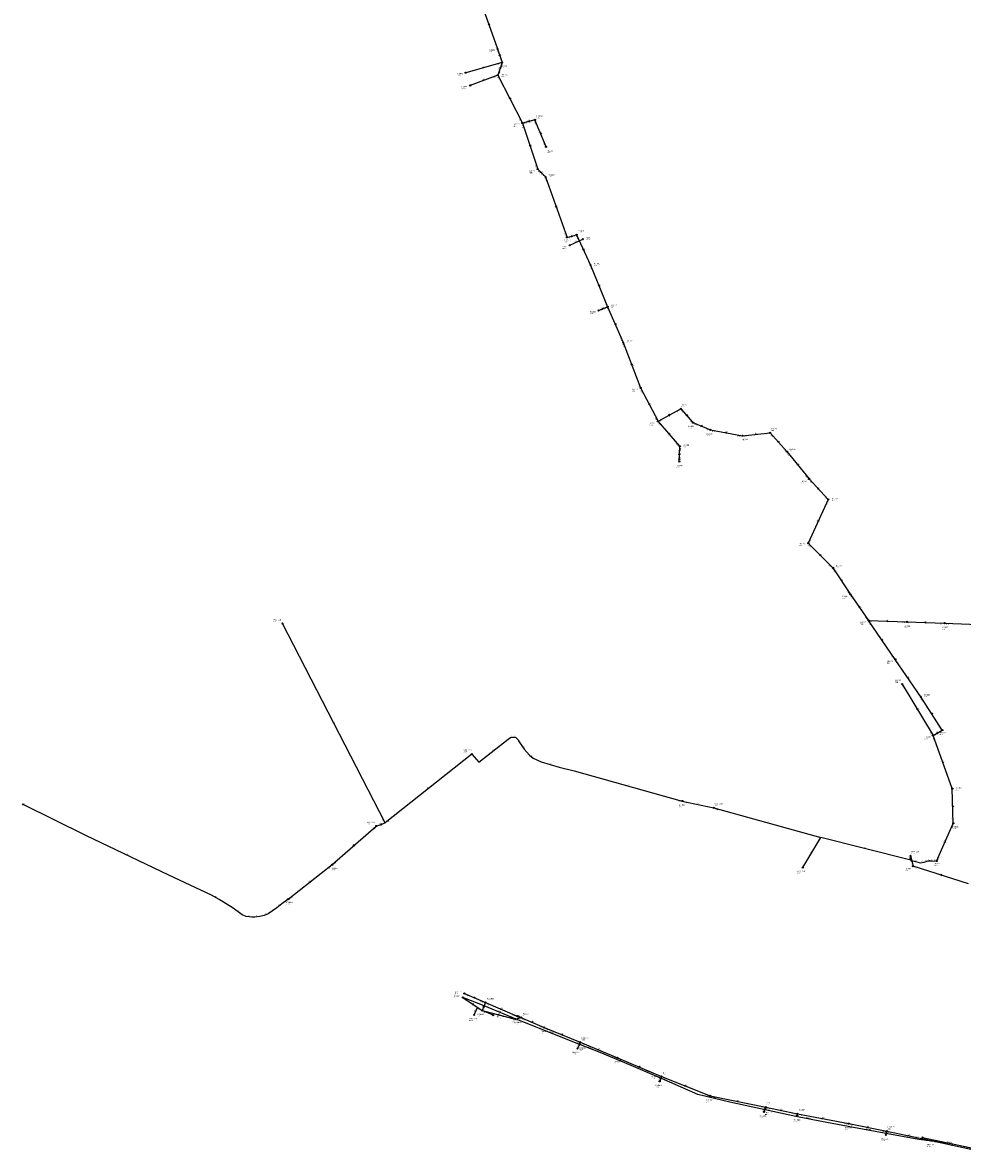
# Model space of a CAD drawing. Header units: metres. Extents: x 179992 to 198392, y 351761 to 369438.
# Tile 79 of 194: x 191680 to 192944, y 357808 to 359329. Entities that reach past the tile are written whole.
import ezdxf

# ---------------------------------------------------------------- set-up
doc = ezdxf.new("R2010")
doc.units = ezdxf.units.M

msp = doc.modelspace()

# ---------------------------------------------------------------- linework, layer by layer
at = {"layer": 'B-WE-RI-DRAINAGE-DRAIN_BETON_500', "linetype": 'Continuous'}
msp.add_lwpolyline([(192415.672, 359029.211), (192433.103, 359037.468)], dxfattribs=at)
at = {"layer": 'B-WE-RI-DRAINAGE-RIOOLPUT_INSPECTIEPUT'}
for centre in [(192415.67, 359029.21), (192433.1, 359037.47)]:
    msp.add_circle(centre, 0.8, dxfattribs=at)
at = {"layer": 'B-WE-RI-GWA-RIOOLLEIDING', "linetype": 'Continuous'}
for points in [[(192295.64, 359357.58), (192318.51, 359293.54)], [(192318.51, 359293.54), (192324.77, 359275.07)], [(192324.77, 359275.07), (192275.59, 359261.42)], [(192324.77, 359275.07), (192318.85, 359258.24)], [(192318.85, 359258.24), (192351.82, 359193.71)], [(192368.74, 359197.94), (192351.82, 359193.71)], [(192383.66, 359161.6), (192368.74, 359197.94)], [(192351.82, 359193.71), (192372.45, 359131.58)], [(192372.45, 359131.58), (192382.9, 359121.37)], [(192382.9, 359121.37), (192411.96, 359039.85)], [(192411.96, 359039.85), (192424.89, 359043.34)], [(192424.89, 359043.34), (192443.5, 359002.4)], [(192443.5, 359002.4), (192466.58, 358946.53)], [(192454.34, 358941.49), (192466.58, 358946.53)], [(192466.58, 358946.53), (192487.38, 358898.53)], [(192487.38, 358898.53), (192510.87, 358837.39)], [(192510.87, 358837.39), (192534.37, 358792.38)], [(192562.88, 358738.38), (192563.57, 358758.76)], [(192853.5, 358472.15), (192817.58, 358524.49)], [(192887.87, 358421.81), (192853.5, 358472.15)], [(192862.75, 358438.85), (192904.32, 358369.75)], [(192916.69, 358376.81), (192887.87, 358421.81)], [(192904.32, 358369.75), (192916.69, 358376.81)], [(192930.15, 358298.24), (192904.32, 358369.75)], [(192931.5, 358251.55), (192930.15, 358298.24)], [(192909.07, 358200.83), (192931.5, 358251.55)]]:
    msp.add_lwpolyline(points, dxfattribs=at)
at = {"layer": 'B-WE-RI-GWA-RIOOLLEIDING_BETON_300', "linetype": 'Continuous'}
for points in [[(192318.85, 359258.24), (192281.75, 359244.3)], [(192534.37, 358792.38), (192564.97, 358809.17)], [(192564.97, 358809.17), (192581.33, 358790.59)], [(192581.33, 358790.59), (192604.75, 358780.9)], [(192604.75, 358780.9), (192648, 358773)], [(192648, 358773), (192685, 358777)]]:
    msp.add_lwpolyline(points, dxfattribs=at)
at = {"layer": 'B-WE-RI-GWA-RIOOLLEIDING_BETON_400', "linetype": 'Continuous'}
for points in [[(192685, 358777), (192707.72, 358751.65)], [(192707.72, 358751.65), (192737.52, 358714.88)], [(192737.52, 358714.88), (192763.27, 358687.42)], [(192763.27, 358687.42), (192736.43, 358628.46)], [(192736.43, 358628.46), (192769.68, 358595.37)], [(192769.68, 358595.37), (192793.24, 358559.59)], [(192793.24, 358559.59), (192817.58, 358524.49)], [(192869.17, 358522.53), (192919.88, 358520.84)], [(192919.88, 358520.84), (192987.7, 358518.28)]]:
    msp.add_lwpolyline(points, dxfattribs=at)
at = {"layer": 'B-WE-RI-GWA-RIOOLLEIDING_GVK_400', "linetype": 'Continuous'}
msp.add_lwpolyline([(192817.58, 358524.49), (192869.17, 358522.53)], dxfattribs=at)
at = {"layer": 'B-WE-RI-GWA-RIOOLLEIDING_PVC_250', "linetype": 'Continuous'}
msp.add_lwpolyline([(192563.57, 358758.76), (192534.37, 358792.38)], dxfattribs=at)
at = {"layer": 'B-WE-RI-GWA-RIOOLPUT_INSPECTIEPUT'}
for centre in [(192318.51, 359293.54), (192324.77, 359275.07), (192275.59, 359261.42), (192318.85, 359258.24), (192281.75, 359244.3), (192368.74, 359197.94), (192351.82, 359193.71), (192383.66, 359161.6), (192372.45, 359131.58), (192382.9, 359121.37), (192424.89, 359043.34), (192411.96, 359039.85), (192443.5, 359002.4), (192454.34, 358941.49), (192466.58, 358946.53), (192487.38, 358898.53), (192510.87, 358837.39), (192564.97, 358809.17), (192534.37, 358792.38), (192581.33, 358790.59), (192604.75, 358780.9), (192648, 358773), (192685, 358777), (192563.57, 358758.76), (192562.88, 358738.38), (192707.72, 358751.65), (192737.52, 358714.88), (192763.27, 358687.42), (192736.43, 358628.46), (192769.68, 358595.37), (192793.24, 358559.59), (192817.58, 358524.49), (192869.17, 358522.53), (192919.88, 358520.84), (192853.5, 358472.15), (192862.75, 358438.85), (192887.87, 358421.81), (192916.69, 358376.81), (192904.32, 358369.75), (192930.15, 358298.24), (192931.5, 358251.55)]:
    msp.add_circle(centre, 0.8, dxfattribs=at)
at = {"layer": 'B-WE-RI-GWA_STROMINGSRICHTING'}
for points in [[(192307.27, 359327.16), (192307.08, 359325.56), (192305.91, 359326.67)], [(192321.86, 359285.9), (192321.64, 359284.3), (192320.5, 359285.44)], [(192321.61, 359268.25), (192321.81, 359266.66), (192322.97, 359267.77)], [(192335.32, 359227.58), (192335.34, 359225.97), (192334.04, 359226.93)], [(192361.5, 359196.87), (192360.28, 359195.83), (192361.85, 359195.48)], [(192377.41, 359178.71), (192376.2, 359179.77), (192376.08, 359178.16)], [(192362.36, 359164.24), (192362.14, 359162.65), (192361, 359163.78)], [(192377.15, 359128), (192377.67, 359126.47), (192376.14, 359126.97)], [(192397.62, 359082.21), (192397.43, 359080.61), (192396.27, 359081.72)], [(192416.85, 359041.91), (192418.42, 359041.59), (192417.22, 359040.52)], [(192434.25, 359024.48), (192434.2, 359022.87), (192432.94, 359023.88)], [(192455.16, 358976.07), (192455.04, 358974.47), (192453.82, 358975.52)], [(192458.85, 358944.13), (192460.46, 358944.01), (192459.4, 358942.8)], [(192477.07, 358924.14), (192476.98, 358922.53), (192475.75, 358923.57)], [(192499.28, 358869.56), (192499.12, 358867.96), (192497.94, 358869.05)], [(192522.59, 358816.49), (192522.62, 358814.89), (192521.32, 358815.83)], [(192548.06, 358800.71), (192549.67, 358800.78), (192548.75, 358799.45)], [(192572.74, 358801.44), (192573.15, 358799.88), (192571.66, 358800.48)], [(192591.98, 358786.96), (192593.04, 358785.74), (192591.43, 358785.63)], [(192550.46, 358774.95), (192548.97, 358775.57), (192549.37, 358774.01)], [(192625.09, 358777.92), (192626.38, 358776.95), (192624.83, 358776.5)], [(192664.99, 358775.56), (192666.5, 358775), (192665.15, 358774.13)], [(192695.94, 358765.88), (192696.36, 358764.33), (192694.86, 358764.92)], [(192562.46, 358747.16), (192563.23, 358748.57), (192563.9, 358747.11)], [(192722.27, 358734.84), (192722.62, 358733.27), (192721.15, 358733.93)], [(192749.94, 358702.69), (192750.39, 358701.15), (192748.88, 358701.71)], [(192749.79, 358659.55), (192749.85, 358657.94), (192751.1, 358658.95)], [(192752.54, 358613.44), (192753.05, 358611.92), (192751.53, 358612.42)], [(192781.27, 358579.08), (192781.46, 358577.48), (192780.07, 358578.29)], [(192805.18, 358543.63), (192805.41, 358542.04), (192804, 358542.81)], [(192841.96, 358524.28), (192843.38, 358523.51), (192841.91, 358522.85)], [(192893.11, 358522.45), (192894.53, 358521.69), (192893.06, 358521.01)], [(192836.95, 358497.54), (192835.54, 358498.32), (192835.76, 358496.73)], [(192872.09, 358446.2), (192870.68, 358446.98), (192870.9, 358445.38)], [(192883.41, 358405.91), (192883.54, 358404.3), (192882.18, 358405.16)], [(192903.66, 358398.49), (192902.28, 358399.31), (192902.45, 358397.71)], [(192908.9, 358373.19), (192910.51, 358373.28), (192909.61, 358371.94)], [(192918.4, 358332.89), (192917.23, 358333.99), (192917.05, 358332.4)], [(192931.59, 358273.48), (192930.83, 358274.9), (192930.15, 358273.43)], [(192920.21, 358227.8), (192920.29, 358226.19), (192921.53, 358227.22)]]:
    msp.add_lwpolyline(points, dxfattribs=at)
at = {"layer": 'B-WE-RI-PERSLEIDING-POMPPUT'}
for centre in [(192029.14, 358520.5), (192283.96, 358344.62), (191680.43, 358277.07), (192609.35, 358272.49), (192155.36, 358247.93), (192729.2, 358192)]:
    msp.add_circle(centre, 0.8, dxfattribs=at)
at = {"layer": 'B-WE-RI-PERSLEIDING-RIOOLPUT_INSPECTIEPUT'}
for centre in [(192566.96, 358281.59), (192909.07, 358200.83), (192036.99, 358149.56)]:
    msp.add_circle(centre, 0.8, dxfattribs=at)
at = {"layer": 'B-WE-RI-PERSLEIDING_PP_50', "linetype": 'Continuous'}
for points in [[(192167.37, 358252.36), (192029.14, 358520.5)], [(192036.99, 358149.56), (192028.264, 358143.481), (192021.424, 358138.009), (192009.797, 358129.802), (192004.667, 358127.408), (191998.511, 358126.04), (191992.014, 358125.356), (191987.91, 358125.356), (191980.386, 358126.04), (191974.914, 358128.434), (191962.945, 358137.325), (191944.136, 358149.295), (191933.534, 358154.767), (191876.423, 358181.784), (191764.594, 358235.133), (191680.43, 358277.07)]]:
    msp.add_lwpolyline(points, dxfattribs=at)
at = {"layer": 'B-WE-RI-PERSLEIDING_PP_63', "linetype": 'Continuous'}
for points in [[(192283.96, 358344.62), (192293.123, 358334.034), (192332.799, 358364.62), (192335.684, 358366.928), (192338.57, 358367.361), (192340.878, 358367.361), (192342.898, 358366.928), (192345.784, 358364.331), (192346.649, 358362.456), (192351.122, 358355.963), (192354.44, 358351.347), (192361.51, 358343.123), (192366.295, 358339.284), (192377.324, 358334.41), (192401.434, 358326.972), (192421.696, 358322.099), (192566.96, 358281.59)], [(192283.96, 358344.62), (192167.37, 358252.36)], [(192566.96, 358281.59), (192609.35, 358272.49)], [(192609.35, 358272.49), (192753.32, 358232.63)], [(192155.36, 358247.93), (192167.37, 358252.36)], [(192729.2, 358192), (192753.32, 358232.63)], [(192873.937, 358207.88), (192872.543, 358202.654), (192753.32, 358232.63)], [(192873.937, 358207.88), (192874.026, 358202.146), (192887.512, 358198.518), (192892.292, 358199.467), (192897.798, 358201.03), (192901.295, 358201.327), (192903.75, 358201.327), (192909.07, 358200.83)]]:
    msp.add_lwpolyline(points, dxfattribs=at)
at = {"layer": 'B-WE-RI-PERSLEIDING_STROMINGSRICHTING'}
msp.add_lwpolyline([(192162.47, 358251.32), (192161.36, 358250.15), (192162.97, 358249.97)], dxfattribs=at)
at = {"layer": 'B-WE-RI-RIOOLLEIDING', "linetype": 'Continuous'}
msp.add_lwpolyline([(193229.732, 357807.536), (193172.117, 357811.821), (193115.267, 357809.676), (193101.762, 357810.056), (193059.642, 357808.376), (193005.062, 357809.776), (192954.677, 357814.666), (192927.047, 357820.646), (192884.988, 357826.268), (192838.427, 357834.75), (192797.377, 357842.461), (192754.18, 357850.37), (192719.792, 357857.051), (192630.797, 357876.321), (192588.02, 357886.89), (192539.191, 357908.335), (192498.024, 357925.88), (192456.513, 357943.437), (192429.895, 357953.582), (192427.975, 357954.375), (192354.66, 357983.72), (192343.445, 357987.898), (192300.397, 358005.951), (192271.717, 358017.431)], dxfattribs=at)
at = {"layer": 'B-WE-RI-SWA-RIOOLLEIDING_PP_315', "linetype": 'Continuous'}
msp.add_lwpolyline([(192890.08, 357828.87), (192962.28, 357813.56)], dxfattribs=at)
at = {"layer": 'B-WE-RI-SWA-RIOOLPUT_INSPECTIEPUT'}
msp.add_circle((192890.08, 357828.87), 0.8, dxfattribs=at)
at = {"layer": 'B-WE-RI-SWA_STROMINGSRICHTING'}
msp.add_lwpolyline([(192924.92, 357822.22), (192926.18, 357821.21), (192924.62, 357820.81)], dxfattribs=at)
at = {"layer": 'B-WE-RI-VWA-POMPPUT'}
msp.add_circle((192873.94, 358207.88), 0.8, dxfattribs=at)
at = {"layer": 'B-WE-RI-VWA-RIOOLLEIDING', "linetype": 'Continuous'}
for points in [[(192096.22, 358196.02), (192155.36, 358247.93)], [(192873.937, 358207.88), (192877.41, 358193.85)], [(192036.99, 358149.56), (192096.22, 358196.02)], [(192951.961, 358170.302), (192877.41, 358193.85)], [(192271.717, 358017.431), (192297.78, 357999.57)], [(192273.88, 358022.56), (192302.05, 358010.5)], [(192302.05, 358010.5), (192297.78, 357999.57)], [(192302.05, 358010.5), (192344.7, 357992.3)], [(192297.78, 357999.57), (192342.45, 357988.31)], [(192342.45, 357988.31), (192349.99, 357990.22)], [(192344.7, 357992.3), (192349.99, 357990.22)], [(192349.99, 357990.22), (192381.1, 357976.95)], [(192381.1, 357976.95), (192429.66, 357957.26)], [(192428.91, 357954.06), (192426.08, 357948.72)], [(192429.66, 357957.26), (192428.91, 357954.06)], [(192429.66, 357957.26), (192479.74, 357936.12)], [(192479.74, 357936.12), (192539.03, 357910.99)], [(192538.17, 357908.78), (192536.6, 357904.54)], [(192539.03, 357910.99), (192538.17, 357908.78)], [(192539.03, 357910.99), (192604.28, 357884.87)], [(192604.28, 357884.87), (192679.25, 357869.6)], [(192678.25, 357866.97), (192676.83, 357863.35)], [(192679.25, 357869.6), (192678.25, 357866.97)], [(192679.25, 357869.6), (192721.83, 357860.82)], [(192721.83, 357860.82), (192721.48, 357858.32)], [(192721.83, 357860.82), (192790.87, 357847.57)], [(192790.87, 357847.57), (192842.15, 357837.4)], [(192842.15, 357837.4), (192840.8, 357832.54)], [(192842.15, 357837.4), (192901.92, 357824.7)], [(192901.92, 357824.7), (192959.23, 357812.36)]]:
    msp.add_lwpolyline(points, dxfattribs=at)
at = {"layer": 'B-WE-RI-VWA-RIOOLLEIDING_PVC_160', "linetype": 'Continuous'}
for points in [[(192287, 357994), (192291.41, 358003.935)], [(192312.49, 357993.6), (192297.78, 357999.57)]]:
    msp.add_lwpolyline(points, dxfattribs=at)
at = {"layer": 'B-WE-RI-VWA-RIOOLPUT_INSPECTIEPUT'}
for centre in [(192096.22, 358196.02), (192877.41, 358193.85), (192271.72, 358017.43), (192273.88, 358022.56), (192302.05, 358010.5), (192287, 357994), (192297.78, 357999.57), (192312.49, 357993.6), (192342.45, 357988.31), (192344.7, 357992.3), (192349.99, 357990.22), (192381.1, 357976.95), (192426.08, 357948.72), (192428.91, 357954.06), (192429.66, 357957.26), (192479.74, 357936.12), (192536.6, 357904.54), (192538.17, 357908.78), (192539.03, 357910.99), (192604.28, 357884.87), (192676.83, 357863.35), (192678.25, 357866.97), (192679.25, 357869.6), (192721.48, 357858.32), (192721.83, 357860.82), (192790.87, 357847.57), (192840.8, 357832.54), (192842.15, 357837.4), (192901.92, 357824.7)]:
    msp.add_circle(centre, 0.8, dxfattribs=at)
at = {"layer": 'B-WE-RI-VWA_STROMINGSRICHTING'}
for points in [[(192124.23, 358221.57), (192125.79, 358221.97), (192125.18, 358220.48)], [(192876.72, 358199.64), (192875.67, 358200.86), (192875.32, 358199.29)], [(192916.28, 358182.33), (192914.69, 358182.08), (192915.84, 358180.96)], [(192065.03, 358172.47), (192066.6, 358172.79), (192065.92, 358171.33)], [(192286.92, 358017.76), (192287.96, 358016.53), (192286.36, 358016.43)], [(192286.34, 358008.28), (192284.75, 358008.5), (192285.53, 358007.09)], [(192298.72, 358003.96), (192299.91, 358005.04), (192300.06, 358003.43)], [(192318.89, 357994.99), (192320.11, 357993.94), (192318.54, 357993.59)], [(192322.33, 358002.63), (192323.38, 358001.4), (192321.77, 358001.3)], [(192346.18, 357992.56), (192347.35, 357991.26), (192345.61, 357991.1)], [(192364.5, 357984.81), (192365.54, 357983.58), (192363.94, 357983.49)], [(192404.32, 357968.31), (192405.38, 357967.1), (192403.77, 357966.98)], [(192428.88, 357957.36), (192429.29, 357955.66), (192430.4, 357957)], [(192453.65, 357947.91), (192454.7, 357946.69), (192453.09, 357946.59)], [(192508.34, 357924.78), (192509.39, 357923.55), (192507.78, 357923.45)], [(192538.44, 357911.62), (192538.6, 357909.89), (192539.89, 357911.06)], [(192570.59, 357899.13), (192571.65, 357897.93), (192570.05, 357897.8)], [(192640.5, 357878.23), (192641.77, 357877.23), (192640.21, 357876.82)], [(192678.58, 357870.02), (192678.75, 357868.28), (192680.03, 357869.47)], [(192699.28, 357866.21), (192700.54, 357865.21), (192698.98, 357864.8)], [(192755.07, 357855.17), (192756.35, 357854.2), (192754.8, 357853.76)], [(192815.24, 357843.47), (192816.51, 357842.48), (192814.96, 357842.06)], [(192841.14, 357836.68), (192841.47, 357834.97), (192842.64, 357836.26)], [(192870.78, 357832.05), (192872.04, 357831.05), (192870.48, 357830.65)], [(192929.32, 357819.54), (192930.58, 357818.53), (192929.02, 357818.13)]]:
    msp.add_lwpolyline(points, dxfattribs=at)

# ---------------------------------------------------------------- texts
at = {"layer": 'B-WE-RI-DRAINAGE_AFM'}
msp.add_text('500', height=1.3, rotation=25.35, dxfattribs=at).set_placement((192422.65, 359033.39))
at = {"layer": 'B-WE-RI-DRAINAGE_PUTDEKSELNIVEAU'}
for p in [(192437.45, 359036.56), (192405.56, 359024.24)]:
    msp.add_text('-999.99', height=1.2, dxfattribs=at).set_placement(p)
at = {"layer": 'B-WE-RI-DRAINAGE_PUTNUMMER'}
for s, p in [('423B', (192405.56, 359026.28)), ('423A', (192437.45, 359038.6))]:
    msp.add_text(s, height=1.8, dxfattribs=at).set_placement(p)
at = {"layer": 'B-WE-RI-GWA_AFM'}
for s, rotation, p in [('250', -70.35, (192307.28, 359327.29)), ('250', -71.28, (192321.88, 359286.03)), ('315', 15.51, (192298.48, 359268.6)), ('250', 70.62, (192320.56, 359265.45)), ('300', 20.59, (192298.57, 359251.45)), ('250', -62.94, (192335.32, 359227.7)), ('200', 14.04, (192358.58, 359196.19)), ('200', -67.68, (192376.33, 359181.51)), ('250', -71.63, (192362.4, 359164.37)), ('250', -44.33, (192377.11, 359128.12)), ('250', -70.38, (192397.64, 359082.36)), ('250', 15.11, (192416.72, 359041.94)), ('250', -65.55, (192434.26, 359024.6)), ('250', -67.55, (192455.17, 358976.2)), ('200', 22.38, (192458.72, 358944.13)), ('250', -66.57, (192477.08, 358924.28)), ('250', -68.98, (192499.29, 358869.72)), ('250', -62.43, (192522.6, 358816.61)), ('300', 28.75, (192547.92, 358800.72)), ('300', -48.64, (192572.71, 358801.55)), ('300', -22.48, (192591.91, 358787.06)), ('250', -49.02, (192548.54, 358777.26)), ('300', -10.35, (192624.98, 358777.99)), ('300', 6.17, (192664.87, 358775.62)), ('400', -48.13, (192695.89, 358765.99)), ('200', 88.06, (192562.39, 358747.03)), ('400', -50.98, (192722.25, 358734.96)), ('400', -46.84, (192749.9, 358702.81)), ('400', 65.52, (192748.49, 358656.85)), ('400', -44.86, (192752.5, 358613.55)), ('400', -56.64, (192781.25, 358579.21)), ('400', -55.26, (192805.16, 358543.76)), ('400', -2.18, (192841.84, 358524.34)), ('400', -1.91, (192892.99, 358522.53)), ('250', -55.54, (192835.31, 358500.04)), ('250', -55.68, (192870.46, 358448.69)), ('200', -58.97, (192883.4, 358406.06)), ('250', -57.36, (192902.09, 358401.05)), ('250', 29.71, (192908.75, 358373.18)), ('200', -70.14, (192917.44, 358335.73)), ('200', -88.34, (192931.56, 358276.49)), ('160', 66.14, (192918.94, 358225.07))]:
    msp.add_text(s, height=1.3, rotation=rotation, dxfattribs=at).set_placement(p)
at = {"layer": 'B-WE-RI-GWA_BOB'}
for s, rotation, p in [('27.53', -70.35, (192314.53, 359299.34)), ('27.53', -71.28, (192317.45, 359291.07)), ('26.76', 15.51, (192318.7, 359271.52)), ('27.16', -71.28, (192320.88, 359280.93)), ('26.68', 70.62, (192324.21, 359268.06)), ('26.67', 20.59, (192313.12, 359254.16)), ('26.64', 70.62, (192321.21, 359259.53)), ('26.62', -62.94, (192318.16, 359255.64)), ('26.56', -62.94, (192347.12, 359198.95)), ('26.72', 14.04, (192362.58, 359194.54)), ('26.74', -67.68, (192367.83, 359195.41)), ('26.55', -71.63, (192350.74, 359191.24)), ('26.55', 14.04, (192354.2, 359192.45)), ('26.90', -67.68, (192379.41, 359167.21)), ('26.42', -71.63, (192368.6, 359137.47)), ('26.44', -44.33, (192372.62, 359128.89)), ('26.41', -44.33, (192376.78, 359124.83)), ('26.38', -70.38, (192381.88, 359118.88)), ('26.21', -70.38, (192407.98, 359045.65)), ('26.19', 15.11, (192414.36, 359038.63)), ('26.05', 15.11, (192418.79, 359039.83)), ('26.00', -65.55, (192424.08, 359040.77)), ('25.93', -65.55, (192439.05, 359007.85)), ('25.93', -67.55, (192442.6, 358999.86)), ('25.87', -67.55, (192462.32, 358952.13)), ('25.99', 22.38, (192456.87, 358940.59)), ('25.91', 22.38, (192460.98, 358942.28)), ('25.87', -66.57, (192465.72, 358943.98)), ('25.74', -66.57, (192483.02, 358904.05)), ('25.74', -68.98, (192486.42, 358896.02)), ('25.62', -68.98, (192506.75, 358843.09)), ('25.62', -62.43, (192510.2, 358834.78)), ('25.36', 28.75, (192559.87, 358804.32)), ('25.36', -48.64, (192564.94, 358806.48)), ('25.50', -62.43, (192529.63, 358797.57)), ('25.50', -49.02, (192534.32, 358789.69)), ('25.40', 28.75, (192536.99, 358791.76)), ('25.31', -48.64, (192575.49, 358794.5)), ('25.31', -22.48, (192582.49, 358788.16)), ('25.26', -22.48, (192597.78, 358781.84)), ('25.22', -10.35, (192606.39, 358778.77)), ('25.15', -10.35, (192640.99, 358772.45)), ('25.15', 6.17, (192650.18, 358771.43)), ('25.09', 6.17, (192678.43, 358774.48)), ('25.09', -48.13, (192684.99, 358774.31)), ('25.58', -49.02, (192557.75, 358762.71)), ('25.58', 88.06, (192565.14, 358751.9)), ('25.01', -48.13, (192701.84, 358755.51)), ('25.70', 88.06, (192564.75, 358740.32)), ('25.01', -50.98, (192707.58, 358748.96)), ('24.91', -50.98, (192731.84, 358719.03)), ('24.85', -46.84, (192737.58, 358712.19)), ('24.70', -46.84, (192757.31, 358691.15)), ('24.69', 65.52, (192762.09, 358680.49)), ('24.66', 65.52, (192738.9, 358629.53)), ('24.59', -44.86, (192736.58, 358625.77)), ('24.55', -44.86, (192763.59, 358598.89)), ('24.55', -56.64, (192769.28, 358592.71)), ('24.48', -56.64, (192788, 358564.28)), ('24.48', -55.26, (192792.9, 358556.92)), ('24.46', -55.26, (192812.23, 358529.05)), ('27.02', -55.54, (192817.23, 358521.82)), ('24.44', -2.18, (192819.51, 358522.62)), ('24.38', -2.18, (192862.31, 358520.99)), ('24.38', -1.91, (192871.11, 358520.66)), ('24.31', -1.91, (192913.02, 358519.27)), ('24.31', -2.16, (192921.81, 358518.97)), ('27.23', -55.54, (192848.17, 358476.74)), ('27.23', -55.68, (192853.14, 358469.48)), ('28.00', -58.97, (192862.24, 358436.21)), ('27.45', -55.68, (192882.55, 358426.41)), ('27.45', -57.36, (192887.43, 358419.16)), ('27.79', -58.97, (192899.27, 358374.65)), ('27.66', 29.71, (192911.68, 358371.88)), ('27.63', -57.36, (192911.51, 358381.57)), ('27.81', -70.14, (192903.31, 358367.26)), ('27.75', 29.71, (192906.95, 358369.18)), ('28.03', -70.14, (192926.15, 358304.02)), ('28.10', -88.34, (192928.41, 358296.19)), ('28.27', -88.34, (192929.5, 358258.3)), ('28.44', 66.14, (192930.4, 358244.6)), ('28.21', 66.14, (192911.53, 358201.93))]:
    msp.add_text(s, height=1.2, rotation=rotation, dxfattribs=at).set_placement(p)
at = {"layer": 'B-WE-RI-GWA_PUTDEKSELNIVEAU'}
for s, p in [('28.98', (192306.77, 359289.04)), ('999.00', (192263.75, 359257.24)), ('29.01', (192323.21, 359267.59)), ('28.72', (192323.64, 359255.63)), ('999.00', (192270.04, 359239.72)), ('28.95', (192370.92, 359200.18)), ('28.83', (192340.2, 359188.89)), ('28.32', (192385.46, 359153.31)), ('28.66', (192361.18, 359126.1)), ('28.43', (192386.97, 359120.97)), ('28.09', (192426.92, 359045.65)), ('27.93', (192408.69, 359033.4)), ('28.01', (192447.92, 359001.34)), ('28.00', (192442.69, 358936.75)), ('27.97', (192471, 358945.47)), ('27.63', (192491.83, 358897.39)), ('27.21', (192499.28, 358832.5)), ('26.85', (192565.8, 358811.86)), ('27.11', (192523.19, 358786.76)), ('27.10', (192574.91, 358782.87)), ('27.10', (192599.75, 358772.47)), ('28.57', (192686.72, 358779.44)), ('27.37', (192568.11, 358757.38)), ('27.99', (192647.33, 358765.31)), ('29.01', (192711.4, 358751.8)), ('28.00', (192559.11, 358729.74)), ('28.21', (192726.7, 358708.79)), ('28.20', (192768.01, 358685.23)), ('28.39', (192724.5, 358624.69)), ('28.54', (192773.41, 358595.45)), ('28.49', (192782.06, 358553.97)), ('28.42', (192806.4, 358518.87)), ('28.29', (192865.4, 358513.89)), ('28.26', (192916.11, 358512.2)), ('28.55', (192842.32, 358466.53)), ('28.89', (192853.01, 358440.88)), ('29.09', (192891.9, 358421.48)), ('29.28', (192892.77, 358364.78)), ('29.49', (192913.24, 358370.54)), ('29.36', (192934.88, 358296.13)), ('29.25', (192930.5, 358243.91))]:
    msp.add_text(s, height=1.2, dxfattribs=at).set_placement(p)
at = {"layer": 'B-WE-RI-GWA_PUTNUMMER'}
for s, p in [('HO162', (192306.77, 359291.08)), ('HO163', (192323.21, 359269.63)), ('HO903', (192263.75, 359259.28)), ('HO164', (192323.64, 359257.67)), ('HO904', (192270.04, 359241.76)), ('HO166', (192370.92, 359202.22)), ('HO167', (192340.2, 359190.93)), ('HO165', (192385.46, 359155.35)), ('HO168', (192361.18, 359128.14)), ('HO169', (192386.97, 359123.01)), ('HO173', (192426.92, 359047.69)), ('HO170', (192408.69, 359035.44)), ('HO174', (192447.92, 359003.38)), ('HO175', (192442.69, 358938.79)), ('HO176', (192471, 358947.51)), ('HO177', (192491.83, 358899.43)), ('HO178', (192499.28, 358834.54)), ('HO183', (192565.8, 358813.9)), ('HO182', (192523.19, 358788.8)), ('HO184', (192574.91, 358784.91)), ('HO185', (192599.75, 358774.51)), ('HO187', (192686.72, 358781.48)), ('HO180', (192568.11, 358759.42)), ('HO186', (192647.33, 358767.35)), ('HO188', (192711.4, 358753.84)), ('HO179', (192559.11, 358731.78)), ('HO189', (192726.7, 358710.83)), ('HO190', (192768.01, 358687.27)), ('HO192', (192724.5, 358626.73)), ('HO193', (192773.41, 358597.49)), ('HO194', (192782.06, 358556.01)), ('HO205', (192806.4, 358520.91)), ('HO206', (192865.4, 358515.93)), ('HO207', (192916.11, 358514.24)), ('HO204', (192842.32, 358468.57)), ('HO199', (192853.01, 358442.92)), ('HO203', (192891.9, 358423.52)), ('HO202', (192913.24, 358372.58)), ('HO200', (192892.77, 358366.82)), ('HO197', (192934.88, 358298.17)), ('HO196', (192930.5, 358245.95))]:
    msp.add_text(s, height=1.8, dxfattribs=at).set_placement(p)
at = {"layer": 'B-WE-RI-PERSLEIDING_AFM'}
for s, rotation, p in [('50', -62.73, (192098.47, 358387.73)), ('63', 8.53, (192335.98, 358367.77)), ('63', -12.1, (192341.04, 358368.14)), ('63', -65.23, (192346.49, 358364.67)), ('63', 37.63, (192311.66, 358349.31)), ('63', -54.29, (192352.81, 358354.96)), ('63', -38.74, (192363.58, 358342.48)), ('63', -17.15, (192388.6, 358331.75)), ('63', 38.36, (192224.38, 358298.46)), ('63', -15.58, (192493.54, 358302.88)), ('63', -12.12, (192587.3, 358278.01)), ('63', 20.25, (192160.12, 358250.51)), ('63', -15.48, (192680.54, 358253.6)), ('50', -25.5, (191819.91, 358209.61)), ('63', 59.3, (192740.06, 358211.8)), ('63', -14.11, (192812.11, 358218.66)), ('63', 75.06, (192872.22, 358204.48)), ('63', -89.11, (192874.75, 358206.04)), ('63', -15.06, (192879.97, 358201.38)), ('63', 11.23, (192888.74, 358199.58)), ('63', 15.85, (192893.83, 358200.72)), ('63', 4.85, (192898.45, 358201.87)), ('63', -5.34, (192905.45, 358201.96)), ('50', -27.3, (191938.26, 358153.19)), ('50', -36.61, (191968.56, 358134.13)), ('50', 25.02, (192005.97, 358128.86)), ('50', 38.66, (192023.54, 358140.7)), ('50', -5.19, (191983.18, 358126.56)), ('50', 6.01, (191994.15, 358126.37))]:
    msp.add_text(s, height=1.3, rotation=rotation, dxfattribs=at).set_placement(p)
msp.add_text('63', height=1.3, dxfattribs=at).set_placement((192901.47, 358202.09))
at = {"layer": 'B-WE-RI-PERSLEIDING_BOB'}
for s, rotation, p in [('26.55', -15.58, (192559.93, 358281.68)), ('26.40', -12.12, (192568.54, 358279.41)), ('26.40', -15.48, (192610.8, 358270.22)), ('26.65', -62.73, (192162.65, 358257.58)), ('26.65', 38.36, (192170.06, 358252.19)), ('25.95', 20.25, (192157.86, 358246.93)), ('26.65', 20.25, (192161.61, 358248.32)), ('26.35', 34.86, (192032.44, 358144.2))]:
    msp.add_text(s, height=1.2, rotation=rotation, dxfattribs=at).set_placement(p)
at = {"layer": 'B-WE-RI-PERSLEIDING_PUTDEKSELNIVEAU'}
for s, p in [('26.39', (192016.81, 358522.7)), ('27.48', (192272.8, 358347.26)), ('27.57', (192562.28, 358273.07)), ('27.67', (192610.51, 358275.11)), ('27.45', (192142.88, 358250.05)), ('29.26', (192906.05, 358194.16)), ('27.27', (192721.69, 358184.05)), ('27.33', (192034.66, 358142.42))]:
    msp.add_text(s, height=1.2, dxfattribs=at).set_placement(p)
at = {"layer": 'B-WE-RI-PERSLEIDING_PUTNUMMER'}
for s, p in [('G09_03B', (192016.81, 358524.74)), ('G09_03C', (192272.8, 358349.3)), ('HO159', (192562.28, 358275.11)), ('G09_05B', (192610.51, 358277.15)), ('G09_03A', (192142.88, 358252.09)), ('HO953', (192906.05, 358196.2)), ('G09_05C', (192721.69, 358186.09)), ('HO154', (192034.66, 358144.46))]:
    msp.add_text(s, height=1.8, dxfattribs=at).set_placement(p)
at = {"layer": 'B-WE-RI-SWA_AFM'}
msp.add_text('315*315', height=1.3, rotation=-11.97, dxfattribs=at).set_placement((192922.79, 357822.73))
at = {"layer": 'B-WE-RI-SWA_BOB'}
msp.add_text('26.80', height=1.2, rotation=-11.97, dxfattribs=at).set_placement((192891.66, 357826.69))
at = {"layer": 'B-WE-RI-SWA_PUTDEKSELNIVEAU'}
msp.add_text('31.32', height=1.2, dxfattribs=at).set_placement((192878.17, 357826.85))
at = {"layer": 'B-WE-RI-SWA_PUTNUMMER'}
msp.add_text('HO760', height=1.8, dxfattribs=at).set_placement((192878.17, 357828.89))
at = {"layer": 'B-WE-RI-VWA_AFM'}
for s, rotation, p in [('160', 41.27, (192124.11, 358221.52)), ('125', -76.1, (192876.05, 358202.56)), ('125', -17.53, (192913.44, 358183.28)), ('160', 38.11, (192064.89, 358172.43)), ('160', -34.42, (192283.91, 358010.02)), ('250', -23.18, (192286.84, 358017.87)), ('160', 66.06, (192287.85, 357997.85)), ('200', 68.66, (192298.63, 358003.88)), ('160', -22.09, (192303.98, 357997.91)), ('160', -14.15, (192318.78, 357995.07)), ('250', -23.11, (192322.24, 358002.75)), ('250', -21.46, (192346.18, 357992.54)), ('125', 14.21, (192344.51, 357989.63)), ('250', -23.1, (192364.42, 357984.94)), ('250', -22.07, (192404.21, 357968.41)), ('250', 62.08, (192426.08, 357950.37)), ('315', 76.81, (192428.16, 357954.3)), ('250', -22.89, (192453.57, 357948)), ('250', -22.97, (192508.26, 357924.87)), ('315', 69.68, (192536.11, 357905.46)), ('315', 68.74, (192537.3, 357908.69)), ('250', -21.82, (192570.49, 357899.26)), ('250', -11.51, (192640.39, 357878.33)), ('315', 68.58, (192676.26, 357864)), ('315', 69.18, (192677.47, 357867.09)), ('250', -11.65, (192699.17, 357866.3)), ('315', 82.03, (192720.67, 357858.14)), ('250', -10.86, (192754.96, 357855.23)), ('315', -11.22, (192815.14, 357843.58)), ('315', 74.48, (192840.3, 357833.68)), ('315', -12, (192870.66, 357832.14)), ('315', -12.15, (192929.21, 357819.64))]:
    msp.add_text(s, height=1.3, rotation=rotation, dxfattribs=at).set_placement(p)
at = {"layer": 'B-WE-RI-VWA_BOB'}
for s, rotation, p in [('25.95', 41.27, (192151.44, 358242.09)), ('26.15', 38.11, (192091.98, 358190.41)), ('26.15', 41.27, (192098.91, 358195.99)), ('27.40', -76.1, (192872.67, 358205.51)), ('27.42', -76.1, (192874.03, 358200.02)), ('27.42', -17.53, (192878.77, 358191.53)), ('26.35', 38.11, (192039.67, 358149.38)), ('-1.00', -34.42, (192272.35, 358014.82)), ('28.09', -23.18, (192275.01, 358020.12)), ('28.02', -23.18, (192295.09, 358011.52)), ('28.01', -23.11, (192303.18, 358008.06)), ('28.85', -34.42, (192291.15, 358001.93)), ('28.49', 68.66, (192300.18, 358000.78)), ('28.51', -14.15, (192299.28, 357997.34)), ('28.01', 68.66, (192301.25, 358003.51)), ('27.92', -23.11, (192337.74, 357993.31)), ('28.45', -14.15, (192335.42, 357988.23)), ('27.90', -23.1, (192351.12, 357987.78)), ('27.84', -23.1, (192374.14, 357977.96)), ('27.84', -22.07, (192382.28, 357974.53)), ('27.74', -22.07, (192422.68, 357958.15)), ('27.73', -22.89, (192430.8, 357954.82)), ('27.65', -22.89, (192472.78, 357937.11)), ('27.65', -22.97, (192480.88, 357933.68)), ('27.51', -22.97, (192532.07, 357911.99)), ('27.49', -21.82, (192540.22, 357908.58)), ('27.38', -21.82, (192597.3, 357885.73)), ('27.37', -11.51, (192605.88, 357882.71)), ('27.27', -11.51, (192672.23, 357869.19)), ('27.26', -11.65, (192680.85, 357867.43)), ('27.17', -11.65, (192714.81, 357860.43)), ('27.15', -10.86, (192723.45, 357858.68)), ('27.03', -10.86, (192783.85, 357847.08)), ('27.02', -11.22, (192792.48, 357845.42)), ('26.89', -11.22, (192835.13, 357836.96)), ('26.89', -12, (192843.73, 357835.22)), ('26.78', -12, (192894.89, 357824.35)), ('26.78', -12.15, (192903.5, 357822.52))]:
    msp.add_text(s, height=1.2, rotation=rotation, dxfattribs=at).set_placement(p)
at = {"layer": 'B-WE-RI-VWA_PUTDEKSELNIVEAU'}
for s, p in [('27.27', (192874.93, 358210.54)), ('27.35', (192096.14, 358188.28)), ('28.93', (192866.7, 358187.64)), ('999.00', (192258.66, 358016.37)), ('29.17', (192260.82, 358021.5)), ('29.30', (192304, 358012.85)), ('999.00', (192351.87, 357992.6)), ('-999.99', (192280.01, 357985.77)), ('29.71', (192291.13, 357991.53)), ('-999.99', (192316.91, 357988.78)), ('29.38', (192338.5, 357984.04)), ('29.49', (192341.29, 357980.71)), ('29.41', (192374.9, 357968.69)), ('29.53', (192431.54, 357959.64)), ('999.00', (192419.51, 357940.64)), ('999.00', (192428.33, 357946.36)), ('29.69', (192473.54, 357927.86)), ('999.00', (192525.08, 357907.64)), ('30.01', (192540.83, 357913.4)), ('999.00', (192530.56, 357896.22)), ('30.49', (192598.56, 357876.44)), ('30.82', (192680.25, 357872.26)), ('999.00', (192678.25, 357859.23)), ('30.90', (192722.75, 357863.49)), ('999.00', (192670.71, 357855.06)), ('999.00', (192716.49, 357849.73)), ('31.19', (192785.63, 357839.02)), ('31.35', (192843.15, 357840.06)), ('999.00', (192835.16, 357824.09)), ('31.33', (192896.6, 357816.16))]:
    msp.add_text(s, height=1.2, dxfattribs=at).set_placement(p)
at = {"layer": 'B-WE-RI-VWA_PUTNUMMER'}
for s, p in [('G09_05A', (192874.93, 358212.58)), ('HO155', (192096.14, 358190.32)), ('HO191', (192866.7, 358189.68)), ('HO0100', (192260.82, 358023.54)), ('HO0104', (192258.66, 358018.41)), ('HO0101', (192304, 358014.89)), ('HO0105', (192291.13, 357993.57)), ('HO0103', (192351.87, 357994.64)), ('HO0105B', (192280.01, 357987.81)), ('HO0105A', (192316.91, 357990.82)), ('HO0102', (192338.5, 357986.08)), ('HO0106', (192341.29, 357982.75)), ('HO0107', (192374.9, 357970.73)), ('HO0108', (192431.54, 357961.68)), ('HO0109', (192428.33, 357948.4)), ('HO0110', (192419.51, 357942.68)), ('HO0111', (192473.54, 357929.9)), ('HO0112', (192525.08, 357909.68)), ('D07', (192540.83, 357915.44)), ('HO0113', (192530.56, 357898.26)), ('HO0114', (192598.56, 357878.48)), ('D09', (192680.25, 357874.3)), ('HO0116', (192670.71, 357857.1)), ('HO0115', (192678.25, 357861.27)), ('HO0117', (192722.75, 357865.53)), ('HO0118', (192716.49, 357851.77)), ('HO0119', (192785.63, 357841.06)), ('HO0120', (192843.15, 357842.1)), ('HO0121', (192835.16, 357826.13)), ('HO0122', (192896.6, 357818.2))]:
    msp.add_text(s, height=1.8, dxfattribs=at).set_placement(p)
at = {"layer": 'B-WE-RI_AFM'}
for rotation, p in [(-22.75, (192318.86, 357999.06)), (-21.81, (192388.23, 357971.13)), (-20.86, (192440.07, 357950.51)), (-23.08, (192515.57, 357919.25)), (-13.88, (192606.06, 357883.23)), (-10.99, (192733.56, 357855.17)), (-10.64, (192814.47, 357840.05)), (-7.61, (192902.51, 357824.71))]:
    msp.add_text('300/450', height=1.3, rotation=rotation, dxfattribs=at).set_placement(p)

doc.saveas('drawing.dxf')
